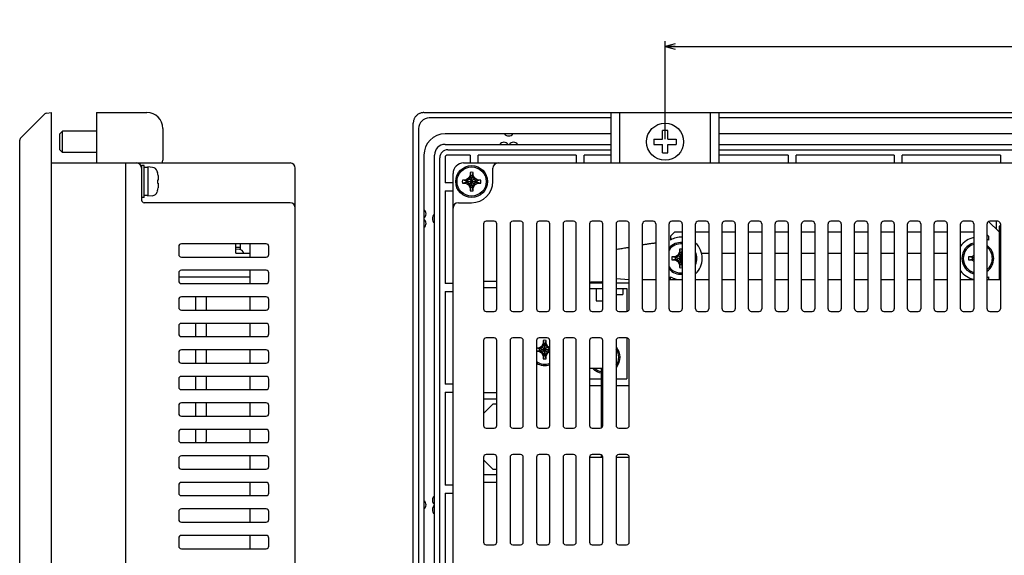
# Model space of a CAD drawing. Extents: x 0 to 819, y 0 to 477.
# Tile 8 of 24: x 442 to 627, y 247 to 348. Entities that reach past the tile are written whole.
import ezdxf
from ezdxf.enums import TextEntityAlignment as Align

# ---------------------------------------------------------------- set-up
doc = ezdxf.new("R2010")
doc.units = 0
doc.header["$LTSCALE"] = 46.255
doc.layers.get('0').update_dxf_attribs({"linetype": 'CONTINUOUS'})
for name, color, linetype in [('AXIS', 7, 'CONTINUOUS'), ('DIM', 7, 'CONTINUOUS'), ('DTM_AXIS', 7, 'CONTINUOUS')]:
    doc.layers.add(name, color=color, linetype=linetype)
doc.styles.get("Standard").update_dxf_attribs({"font": 'txt', "width": 0.8})
doc.dimstyles.get("Standard").update_dxf_attribs({"dimtxt": 2.5, "dimasz": 2.5, "dimexe": 1.25, "dimexo": 0.625, "dimtad": 1, "dimcen": 2.5, "dimazin": 3, "dimtfac": 1, "dimtmove": 0, "dimatfit": 3})

# ---------------------------------------------------------------- blocks, each defined once
blk = doc.blocks.new('_OPEN')
at = {"color": 0, "linetype": 'BYBLOCK'}
for p, q in [((0, 0), (-1, 0.263)), ((-1, -0.263), (0, 0)), ((-1, 0), (0, 0))]:
    blk.add_line(p, q, dxfattribs=at)
blk = doc.blocks.new('*D8')
at = {"layer": 'DIM', "color": 2, "linetype": 'CONTINUOUS'}
for p, q in [((563.29, 325.81), (563.29, 344.26)), ((771.29, 325.81), (771.29, 344.26)), ((563.29, 343.26), (667.29, 343.26)), ((771.29, 343.26), (667.29, 343.26))]:
    blk.add_line(p, q, dxfattribs=at)
at = {"layer": 'DIM', "color": 2, "linetype": 'CONTINUOUS', "xscale": 1.9, "yscale": 1.9, "zscale": 1.9, "rotation": 180}
blk.add_blockref('_OPEN', (563.29, 343.26), dxfattribs=at)
at = {"layer": 'DIM', "color": 2, "linetype": 'CONTINUOUS', "xscale": 1.9, "yscale": 1.9, "zscale": 1.9}
blk.add_blockref('_OPEN', (771.29, 343.26), dxfattribs=at)
at = {"layer": 'DIM', "color": 2, "linetype": 'CONTINUOUS', "width": 0.8}
blk.add_text('208', height=4, dxfattribs=at).set_placement((667.29, 344.26), align=Align.CENTER)

msp = doc.modelspace()

# ---------------------------------------------------------------- linework, layer by layer
at = {"color": 7, "linetype": 'CONTINUOUS'}
for p, q in [((446.592, 330.712), (447.534, 330.811)), ((447.534, 112.811), (447.534, 330.811)), ((456.034, 330.811), (456.034, 321.311)), ((456.034, 330.811), (465.534, 330.811)), ((517.046, 330.672), (516.932, 330.622)), ((517.164, 330.714), (517.046, 330.672)), ((517.284, 330.749), (517.164, 330.714)), ((517.407, 330.776), (517.284, 330.749)), ((517.531, 330.796), (517.407, 330.776)), ((517.656, 330.807), (517.531, 330.796)), ((517.782, 330.811), (517.656, 330.807)), ((517.782, 330.811), (816.804, 330.811)), ((553.093, 321.311), (553.093, 330.811)), ((554.693, 330.811), (554.693, 321.311)), ((571.893, 321.311), (571.893, 330.811)), ((573.493, 321.311), (573.493, 330.811)), ((441.68, 325.958), (446.291, 330.569)), ((515.797, 328.948), (515.793, 328.822)), ((515.793, 114.8), (515.793, 328.822)), ((515.808, 329.073), (515.797, 328.948)), ((515.828, 329.197), (515.808, 329.073)), ((515.855, 329.32), (515.828, 329.197)), ((515.89, 329.44), (515.855, 329.32)), ((515.932, 329.557), (515.89, 329.44)), ((515.982, 329.672), (515.932, 329.557)), ((516.039, 329.783), (515.982, 329.672)), ((516.102, 329.891), (516.039, 329.783)), ((516.172, 329.994), (516.102, 329.891)), ((516.248, 330.092), (516.172, 329.994)), ((516.331, 330.185), (516.248, 330.092)), ((516.419, 330.273), (516.331, 330.185)), ((516.512, 330.356), (516.419, 330.273)), ((516.61, 330.432), (516.512, 330.356)), ((516.713, 330.502), (516.61, 330.432)), ((516.821, 330.565), (516.713, 330.502)), ((516.932, 330.622), (516.821, 330.565)), ((553.093, 329.811), (518.793, 329.811)), ((761.093, 329.811), (573.493, 329.811)), ((449.134, 326.811), (449.634, 327.311)), ((449.634, 323.311), (449.634, 327.311)), ((456.034, 327.311), (449.634, 327.311)), ((468.534, 327.811), (468.534, 321.811)), ((516.793, 327.811), (516.793, 115.811)), ((563.793, 327.411), (562.793, 327.411)), ((562.793, 325.811), (562.793, 327.411)), ((563.793, 325.811), (563.793, 327.411)), ((441.534, 118.018), (441.534, 325.604)), ((449.134, 323.811), (449.134, 326.811)), ((553.093, 326.811), (521.793, 326.811)), ((561.193, 325.811), (562.793, 325.811)), ((561.193, 325.811), (561.193, 324.811)), ((563.793, 325.811), (565.393, 325.811)), ((565.393, 325.811), (565.393, 324.811)), ((761.093, 326.811), (573.493, 326.811)), ((449.134, 323.811), (449.634, 323.311)), ((456.034, 323.311), (449.634, 323.311)), ((521.793, 324.811), (553.093, 324.811)), ((522.293, 323.811), (553.093, 323.811)), ((561.193, 324.811), (562.793, 324.811)), ((562.793, 323.211), (562.793, 324.811)), ((563.793, 324.811), (565.393, 324.811)), ((563.793, 323.211), (563.793, 324.811)), ((573.493, 324.811), (761.093, 324.811)), ((573.493, 323.811), (761.093, 323.811)), ((517.793, 322.811), (517.793, 120.811)), ((519.793, 120.811), (519.793, 322.811)), ((520.793, 121.311), (520.793, 322.311)), ((521.793, 322.311), (521.793, 317.561)), ((526.543, 322.811), (522.293, 322.811)), ((526.543, 322.811), (526.543, 321.311)), ((546.543, 322.811), (528.043, 322.811)), ((528.043, 321.311), (528.043, 322.811)), ((546.543, 322.811), (546.543, 321.311)), ((553.093, 322.811), (548.043, 322.811)), ((548.043, 321.311), (548.043, 322.811)), ((562.793, 323.211), (563.793, 323.211)), ((586.543, 322.811), (573.493, 322.811)), ((586.543, 322.811), (586.543, 321.311)), ((606.543, 322.811), (588.043, 322.811)), ((588.043, 321.311), (588.043, 322.811)), ((606.543, 322.811), (606.543, 321.311)), ((626.543, 322.811), (608.043, 322.811)), ((608.043, 321.311), (608.043, 322.811)), ((626.543, 322.811), (626.543, 321.311)), ((447.534, 321.311), (492.534, 321.311)), ((461.534, 122.311), (461.534, 321.311)), ((465.034, 320.811), (464.534, 320.811)), ((464.534, 320.811), (464.534, 314.311)), ((465.034, 314.811), (465.034, 320.811)), ((465.268, 320.458), (465.034, 320.461)), ((465.267, 320.448), (465.034, 320.43)), ((465.5, 320.458), (465.267, 320.448)), ((465.384, 320.453), (465.268, 320.458)), ((465.734, 320.461), (465.5, 320.458)), ((466.581, 320.487), (465.734, 320.561)), ((465.734, 320.561), (465.734, 315.061)), ((467.512, 319.561), (467.454, 319.771)), ((467.512, 319.561), (467.512, 319.539)), ((493.534, 123.311), (493.534, 320.311)), ((525.293, 321.311), (809.293, 321.311)), ((526.513, 319.539), (526.513, 318.979)), ((526.513, 319.539), (526.653, 318.882)), ((526.933, 318.882), (527.073, 319.539)), ((527.073, 318.979), (527.073, 319.539)), ((530.793, 317.811), (530.793, 320.311)), ((467.63, 318.091), (467.512, 318.091)), ((467.512, 318.091), (467.512, 317.531)), ((467.63, 318.979), (467.649, 318.833)), ((467.649, 318.175), (467.63, 318.091)), ((467.649, 318.833), (467.664, 318.691)), ((467.664, 318.258), (467.649, 318.175)), ((467.664, 318.691), (467.675, 318.552)), ((467.675, 318.338), (467.664, 318.258)), ((467.675, 318.552), (467.681, 318.416)), ((467.681, 318.416), (467.675, 318.338)), ((523.293, 124.311), (523.293, 319.311)), ((525.625, 318.091), (525.065, 318.091)), ((525.722, 317.951), (525.065, 318.091)), ((525.065, 317.531), (525.722, 317.671)), ((526.188, 318.416), (525.625, 318.091)), ((525.778, 317.951), (525.625, 318.091)), ((525.778, 317.671), (525.625, 317.531)), ((525.722, 317.671), (527.863, 317.951)), ((525.722, 317.951), (525.778, 317.951)), ((525.722, 317.951), (527.863, 317.671)), ((525.778, 317.671), (525.722, 317.671)), ((525.778, 317.951), (526.332, 318.272)), ((525.778, 317.671), (527.807, 317.951)), ((525.778, 317.951), (527.807, 317.671)), ((526.332, 317.351), (525.778, 317.671)), ((526.513, 318.979), (526.188, 318.416)), ((526.188, 317.207), (527.397, 318.416)), ((526.188, 318.416), (527.397, 317.207)), ((526.332, 318.272), (526.653, 318.826)), ((526.653, 318.826), (526.513, 318.979)), ((526.653, 318.826), (526.653, 318.882)), ((526.653, 316.74), (526.933, 318.882)), ((526.933, 316.74), (526.653, 318.882)), ((526.653, 316.796), (526.933, 318.826)), ((526.933, 316.796), (526.653, 318.826)), ((526.933, 318.826), (527.073, 318.979)), ((526.933, 318.882), (526.933, 318.826)), ((526.933, 318.826), (527.253, 318.272)), ((527.397, 318.416), (527.073, 318.979)), ((527.253, 318.272), (527.807, 317.951)), ((527.807, 317.671), (527.253, 317.351)), ((527.96, 318.091), (527.397, 318.416)), ((527.807, 317.951), (527.96, 318.091)), ((527.807, 317.951), (527.863, 317.951)), ((527.863, 317.671), (527.807, 317.671)), ((527.807, 317.671), (527.96, 317.531)), ((528.52, 318.091), (527.863, 317.951)), ((527.863, 317.671), (528.52, 317.531)), ((528.52, 318.091), (527.96, 318.091)), ((467.512, 316.061), (467.454, 315.852)), ((467.512, 317.531), (467.63, 317.531)), ((467.512, 316.084), (467.512, 316.061)), ((467.63, 317.531), (467.655, 317.419)), ((467.654, 316.831), (467.63, 316.644)), ((467.671, 317.019), (467.654, 316.831)), ((467.655, 317.419), (467.672, 317.311)), ((467.681, 317.207), (467.671, 317.019)), ((467.672, 317.311), (467.681, 317.207)), ((523.293, 317.561), (521.793, 317.561)), ((521.793, 316.061), (523.293, 316.061)), ((521.793, 316.061), (521.793, 298.561)), ((525.065, 317.531), (525.625, 317.531)), ((525.625, 317.531), (526.188, 317.207)), ((526.188, 317.207), (526.513, 316.644)), ((526.653, 316.796), (526.332, 317.351)), ((526.653, 316.796), (526.513, 316.644)), ((526.653, 316.74), (526.513, 316.084)), ((526.513, 316.644), (526.513, 316.084)), ((526.653, 316.74), (526.653, 316.796)), ((527.253, 317.351), (526.933, 316.796)), ((526.933, 316.796), (527.073, 316.644)), ((526.933, 316.796), (526.933, 316.74)), ((527.073, 316.084), (526.933, 316.74)), ((527.073, 316.644), (527.397, 317.207)), ((527.073, 316.084), (527.073, 316.644)), ((527.397, 317.207), (527.96, 317.531)), ((527.96, 317.531), (528.52, 317.531)), ((465.034, 314.811), (464.534, 314.811)), ((465.734, 315.161), (465.034, 315.161)), ((466.581, 315.135), (465.734, 315.061)), ((492.534, 313.811), (465.034, 313.811)), ((524.293, 313.811), (526.793, 313.811)), ((531.043, 310.311), (529.543, 310.311)), ((536.043, 310.311), (534.543, 310.311)), ((541.043, 310.311), (539.543, 310.311)), ((546.043, 310.311), (544.543, 310.311)), ((551.043, 310.311), (549.543, 310.311)), ((556.043, 310.311), (554.543, 310.311)), ((561.043, 310.311), (559.543, 310.311)), ((566.043, 310.311), (564.543, 310.311)), ((571.043, 310.311), (569.543, 310.311)), ((576.043, 310.311), (574.543, 310.311)), ((581.043, 310.311), (579.543, 310.311)), ((586.043, 310.311), (584.543, 310.311)), ((591.043, 310.311), (589.543, 310.311)), ((596.043, 310.311), (594.543, 310.311)), ((601.043, 310.311), (599.543, 310.311)), ((606.043, 310.311), (604.543, 310.311)), ((611.043, 310.311), (609.543, 310.311)), ((616.043, 310.311), (614.543, 310.311)), ((621.043, 310.311), (619.543, 310.311)), ((624.337, 310.267), (626.293, 308.311)), ((626.043, 310.311), (624.543, 310.311)), ((625.793, 308.811), (625.793, 310.311)), ((529.043, 309.811), (529.043, 293.811)), ((531.543, 293.811), (531.543, 309.811)), ((534.043, 309.811), (534.043, 293.811)), ((536.543, 293.811), (536.543, 309.811)), ((539.043, 309.811), (539.043, 293.811)), ((541.543, 293.811), (541.543, 309.811)), ((544.043, 309.811), (544.043, 293.811)), ((546.543, 293.811), (546.543, 309.811)), ((549.043, 309.811), (549.043, 293.811)), ((551.543, 293.811), (551.543, 309.811)), ((554.043, 309.811), (554.043, 293.811)), ((556.543, 293.811), (556.543, 309.811)), ((559.043, 293.811), (559.043, 309.811)), ((561.543, 309.811), (561.543, 293.811)), ((564.043, 293.811), (564.043, 309.811)), ((566.543, 309.811), (566.543, 293.811)), ((569.043, 293.811), (569.043, 309.811)), ((571.543, 309.811), (571.543, 293.811)), ((574.043, 293.811), (574.043, 309.811)), ((576.543, 309.811), (576.543, 293.811)), ((579.043, 293.811), (579.043, 309.811)), ((581.543, 309.811), (581.543, 293.811)), ((584.043, 293.811), (584.043, 309.811)), ((586.543, 309.811), (586.543, 293.811)), ((589.043, 293.811), (589.043, 309.811)), ((591.543, 309.811), (591.543, 293.811)), ((594.043, 293.811), (594.043, 309.811)), ((596.543, 309.811), (596.543, 293.811)), ((599.043, 293.811), (599.043, 309.811)), ((601.543, 309.811), (601.543, 293.811)), ((604.043, 293.811), (604.043, 309.811)), ((606.543, 309.811), (606.543, 293.811)), ((609.043, 293.811), (609.043, 309.811)), ((611.543, 309.811), (611.543, 293.811)), ((614.043, 293.811), (614.043, 309.811)), ((616.543, 309.811), (616.543, 293.811)), ((619.043, 293.811), (619.043, 309.811)), ((621.543, 309.811), (621.543, 293.811)), ((624.043, 293.811), (624.043, 309.811)), ((626.543, 309.561), (626.293, 309.311)), ((626.293, 309.311), (626.293, 299.311)), ((626.543, 309.811), (626.543, 293.811)), ((564.293, 307.483), (565.121, 308.311)), ((564.293, 307.483), (564.293, 306.775)), ((565.121, 308.311), (566.543, 308.311)), ((569.043, 308.311), (571.543, 308.311)), ((574.043, 308.311), (576.543, 308.311)), ((579.043, 308.311), (581.543, 308.311)), ((584.043, 308.311), (586.543, 308.311)), ((589.043, 308.311), (591.543, 308.311)), ((594.043, 308.311), (596.543, 308.311)), ((599.043, 308.311), (601.543, 308.311)), ((604.043, 308.311), (606.543, 308.311)), ((609.043, 308.311), (611.543, 308.311)), ((614.043, 308.311), (616.543, 308.311)), ((619.043, 308.311), (621.543, 308.311)), ((624.043, 307.733), (624.293, 307.483)), ((624.293, 307.483), (624.293, 306.775)), ((471.534, 305.561), (471.534, 304.061)), ((488.034, 306.061), (472.034, 306.061)), ((482.334, 304.311), (482.334, 306.061)), ((482.334, 305.434), (483.134, 305.434)), ((482.981, 304.987), (482.334, 305.044)), ((483.134, 306.061), (483.134, 304.958)), ((485.034, 303.561), (485.034, 306.061)), ((488.534, 304.061), (488.534, 305.561)), ((554.043, 305.027), (554.27, 305.059)), ((554.27, 305.059), (554.497, 305.091)), ((554.497, 305.091), (554.725, 305.126)), ((554.725, 305.126), (554.952, 305.161)), ((554.952, 305.161), (555.18, 305.198)), ((555.18, 305.198), (555.407, 305.236)), ((555.407, 305.236), (555.634, 305.274)), ((555.634, 305.274), (555.861, 305.314)), ((555.861, 305.314), (556.089, 305.354)), ((556.089, 305.354), (556.316, 305.395)), ((556.316, 305.395), (556.543, 305.437)), ((559.043, 305.893), (559.2, 305.92)), ((559.2, 305.92), (559.356, 305.946)), ((559.356, 305.946), (559.513, 305.972)), ((559.513, 305.972), (559.67, 305.997)), ((559.67, 305.997), (559.827, 306.022)), ((559.827, 306.022), (559.983, 306.046)), ((559.983, 306.046), (560.14, 306.07)), ((560.14, 306.07), (560.296, 306.092)), ((560.296, 306.092), (560.452, 306.114)), ((560.452, 306.114), (560.608, 306.135)), ((560.608, 306.135), (560.764, 306.156)), ((560.764, 306.156), (560.92, 306.175)), ((560.92, 306.175), (561.076, 306.194)), ((561.076, 306.194), (561.232, 306.211)), ((561.232, 306.211), (561.387, 306.228)), ((561.387, 306.228), (561.543, 306.244)), ((566.013, 305.039), (566.013, 304.479)), ((566.013, 305.039), (566.153, 304.382)), ((566.433, 304.382), (566.543, 304.898)), ((472.034, 303.561), (488.034, 303.561)), ((482.334, 304.311), (485.034, 304.311)), ((565.125, 303.591), (564.565, 303.591)), ((565.222, 303.451), (564.565, 303.591)), ((564.565, 303.031), (565.222, 303.171)), ((564.565, 303.031), (565.125, 303.031)), ((565.688, 303.916), (565.125, 303.591)), ((565.278, 303.451), (565.125, 303.591)), ((565.278, 303.171), (565.125, 303.031)), ((565.125, 303.031), (565.688, 302.707)), ((565.222, 303.451), (565.278, 303.451)), ((565.222, 303.451), (566.543, 303.279)), ((565.222, 303.171), (566.543, 303.344)), ((565.278, 303.171), (565.222, 303.171)), ((565.278, 303.451), (565.832, 303.772)), ((565.278, 303.451), (566.543, 303.277)), ((565.278, 303.171), (566.543, 303.346)), ((565.832, 302.851), (565.278, 303.171)), ((566.013, 304.479), (565.688, 303.916)), ((565.688, 303.916), (566.543, 303.061)), ((565.688, 302.707), (566.543, 303.561)), ((565.832, 303.772), (566.153, 304.326)), ((566.153, 302.296), (565.832, 302.851)), ((566.153, 304.326), (566.013, 304.479)), ((566.153, 304.326), (566.153, 304.382)), ((566.153, 302.24), (566.433, 304.382)), ((566.433, 302.24), (566.153, 304.382)), ((566.153, 302.296), (566.433, 304.326)), ((566.433, 302.296), (566.153, 304.326)), ((566.433, 304.326), (566.543, 304.446)), ((566.433, 304.382), (566.433, 304.326)), ((566.433, 304.326), (566.543, 304.136)), ((570.166, 304.311), (571.543, 304.311)), ((574.043, 304.311), (576.543, 304.311)), ((579.043, 304.311), (581.543, 304.311)), ((584.043, 304.311), (586.543, 304.311)), ((589.043, 304.311), (591.543, 304.311)), ((594.043, 304.311), (596.543, 304.311)), ((599.043, 304.311), (601.543, 304.311)), ((604.043, 304.311), (606.543, 304.311)), ((609.043, 304.311), (611.543, 304.311)), ((614.043, 304.311), (616.543, 304.311)), ((621.125, 303.591), (620.565, 303.591)), ((621.222, 303.451), (620.565, 303.591)), ((620.565, 303.031), (621.222, 303.171)), ((620.565, 303.031), (621.125, 303.031)), ((621.543, 303.832), (621.125, 303.591)), ((621.278, 303.451), (621.125, 303.591)), ((621.278, 303.171), (621.125, 303.031)), ((621.125, 303.031), (621.543, 302.79)), ((621.222, 303.451), (621.278, 303.451)), ((621.543, 303.409), (621.222, 303.451)), ((621.222, 303.171), (621.543, 303.213)), ((621.278, 303.171), (621.222, 303.171)), ((621.278, 303.451), (621.543, 303.604)), ((621.543, 303.415), (621.278, 303.451)), ((621.543, 303.208), (621.278, 303.171)), ((621.543, 303.018), (621.278, 303.171)), ((488.034, 301.061), (472.034, 301.061)), ((485.034, 298.561), (485.034, 301.061)), ((565.688, 302.707), (566.013, 302.144)), ((566.153, 302.296), (566.013, 302.144)), ((566.153, 302.24), (566.013, 301.584)), ((566.013, 302.144), (566.013, 301.584)), ((566.153, 302.24), (566.153, 302.296)), ((566.543, 302.487), (566.433, 302.296)), ((566.433, 302.296), (566.543, 302.177)), ((566.433, 302.296), (566.433, 302.24)), ((566.543, 301.725), (566.433, 302.24)), ((471.534, 300.561), (471.534, 299.061)), ((471.534, 299.847), (485.034, 299.847)), ((488.534, 299.061), (488.534, 300.561)), ((554.043, 299.551), (554.876, 299.487)), ((554.876, 299.487), (555.709, 299.423)), ((555.709, 299.423), (556.543, 299.36)), ((559.043, 299.311), (561.543, 299.311)), ((564.043, 299.311), (566.543, 299.311)), ((564.293, 299.311), (564.293, 299.847)), ((569.043, 299.311), (571.543, 299.311)), ((574.043, 299.311), (576.543, 299.311)), ((579.043, 299.311), (581.543, 299.311)), ((584.043, 299.311), (586.543, 299.311)), ((589.043, 299.311), (591.543, 299.311)), ((594.043, 299.311), (596.543, 299.311)), ((599.043, 299.311), (601.543, 299.311)), ((604.043, 299.311), (606.543, 299.311)), ((609.043, 299.311), (611.543, 299.311)), ((614.043, 299.311), (616.543, 299.311)), ((619.043, 299.311), (621.543, 299.311)), ((624.043, 299.311), (626.543, 299.311)), ((624.293, 299.847), (624.293, 299.311)), ((472.034, 298.561), (488.034, 298.561)), ((523.293, 298.561), (521.793, 298.561)), ((529.043, 299.011), (531.543, 299.011)), ((529.043, 297.811), (531.543, 297.811)), ((549.043, 298.711), (551.543, 298.711)), ((551.293, 298.811), (549.293, 298.811)), ((550.293, 297.611), (550.293, 295.311)), ((551.293, 298.811), (551.543, 299.061)), ((554.043, 298.711), (556.543, 298.711)), ((555.293, 297.611), (555.293, 296.511)), ((471.534, 295.561), (471.534, 294.061)), ((488.034, 296.061), (472.034, 296.061)), ((474.734, 293.561), (474.734, 296.061)), ((476.734, 296.061), (476.734, 293.561)), ((485.034, 293.561), (485.034, 296.061)), ((488.534, 294.061), (488.534, 295.561)), ((521.793, 297.061), (523.293, 297.061)), ((521.793, 297.061), (521.793, 279.561)), ((554.043, 296.511), (555.293, 296.511)), ((472.034, 293.561), (488.034, 293.561)), ((550.293, 295.311), (551.543, 295.311)), ((529.543, 293.311), (531.043, 293.311)), ((534.543, 293.311), (536.043, 293.311)), ((539.543, 293.311), (541.043, 293.311)), ((544.543, 293.311), (546.043, 293.311)), ((549.543, 293.311), (551.043, 293.311)), ((554.543, 293.311), (556.043, 293.311)), ((559.543, 293.311), (561.043, 293.311)), ((564.543, 293.311), (566.043, 293.311)), ((569.543, 293.311), (571.043, 293.311)), ((574.543, 293.311), (576.043, 293.311)), ((579.543, 293.311), (581.043, 293.311)), ((584.543, 293.311), (586.043, 293.311)), ((589.543, 293.311), (591.043, 293.311)), ((594.543, 293.311), (596.043, 293.311)), ((599.543, 293.311), (601.043, 293.311)), ((604.543, 293.311), (606.043, 293.311)), ((609.543, 293.311), (611.043, 293.311)), ((614.543, 293.311), (616.043, 293.311)), ((619.543, 293.311), (621.043, 293.311)), ((624.543, 293.311), (626.043, 293.311)), ((471.534, 290.561), (471.534, 289.061)), ((488.034, 291.061), (472.034, 291.061)), ((474.734, 288.561), (474.734, 291.061)), ((476.734, 291.061), (476.734, 288.561)), ((485.034, 288.561), (485.034, 291.061)), ((488.534, 289.061), (488.534, 290.561)), ((472.034, 288.561), (488.034, 288.561)), ((531.043, 288.311), (529.543, 288.311)), ((536.043, 288.311), (534.543, 288.311)), ((541.043, 288.311), (539.543, 288.311)), ((546.043, 288.311), (544.543, 288.311)), ((551.043, 288.311), (549.543, 288.311)), ((556.043, 288.311), (554.543, 288.311)), ((529.043, 287.811), (529.043, 271.811)), ((531.543, 271.811), (531.543, 287.811)), ((534.043, 287.811), (534.043, 271.811)), ((536.543, 271.811), (536.543, 287.811)), ((539.043, 287.811), (539.043, 271.811)), ((539.425, 286.391), (539.043, 286.391)), ((539.522, 286.251), (539.043, 286.353)), ((539.988, 286.716), (539.425, 286.391)), ((539.578, 286.251), (539.425, 286.391)), ((539.522, 286.251), (539.578, 286.251)), ((539.522, 286.251), (541.543, 285.987)), ((539.522, 285.971), (541.543, 286.236)), ((539.578, 286.251), (540.132, 286.572)), ((539.578, 286.251), (541.543, 285.98)), ((539.578, 285.971), (541.543, 286.242)), ((540.313, 287.279), (539.988, 286.716)), ((539.988, 286.716), (541.197, 285.507)), ((539.988, 285.507), (541.197, 286.716)), ((540.132, 286.572), (540.453, 287.126)), ((540.313, 287.839), (540.313, 287.279)), ((540.313, 287.839), (540.453, 287.182)), ((540.453, 287.126), (540.313, 287.279)), ((540.453, 287.126), (540.453, 287.182)), ((540.453, 285.04), (540.733, 287.182)), ((540.733, 285.04), (540.453, 287.182)), ((540.453, 285.096), (540.733, 287.126)), ((540.733, 285.096), (540.453, 287.126)), ((540.733, 287.182), (540.873, 287.839)), ((540.733, 287.126), (540.873, 287.279)), ((540.733, 287.182), (540.733, 287.126)), ((540.733, 287.126), (541.053, 286.572)), ((540.873, 287.279), (540.873, 287.839)), ((541.197, 286.716), (540.873, 287.279)), ((541.053, 286.572), (541.543, 286.289)), ((541.543, 286.517), (541.197, 286.716)), ((541.543, 271.811), (541.543, 287.811)), ((544.043, 287.811), (544.043, 271.811)), ((546.543, 271.811), (546.543, 287.811)), ((549.043, 287.811), (549.043, 271.811)), ((551.543, 271.811), (551.543, 287.811)), ((554.043, 287.811), (554.043, 271.811)), ((556.543, 271.811), (556.543, 287.811)), ((471.534, 285.561), (471.534, 284.061)), ((488.034, 286.061), (472.034, 286.061)), ((474.734, 283.561), (474.734, 286.061)), ((476.734, 286.061), (476.734, 283.561)), ((485.034, 283.561), (485.034, 286.061)), ((488.534, 284.061), (488.534, 285.561)), ((539.043, 285.869), (539.522, 285.971)), ((539.043, 285.831), (539.425, 285.831)), ((539.578, 285.971), (539.425, 285.831)), ((539.425, 285.831), (539.988, 285.507)), ((539.578, 285.971), (539.522, 285.971)), ((540.132, 285.651), (539.578, 285.971)), ((539.988, 285.507), (540.313, 284.944)), ((540.453, 285.096), (540.132, 285.651)), ((540.453, 285.096), (540.313, 284.944)), ((540.453, 285.04), (540.313, 284.384)), ((540.313, 284.944), (540.313, 284.384)), ((540.453, 285.04), (540.453, 285.096)), ((541.053, 285.651), (540.733, 285.096)), ((540.733, 285.096), (540.873, 284.944)), ((540.733, 285.096), (540.733, 285.04)), ((540.873, 284.384), (540.733, 285.04)), ((540.873, 284.944), (541.197, 285.507)), ((540.873, 284.384), (540.873, 284.944)), ((541.543, 285.934), (541.053, 285.651)), ((541.197, 285.507), (541.543, 285.706)), ((472.034, 283.561), (488.034, 283.561)), ((549.043, 282.611), (551.543, 282.611)), ((551.293, 271.378), (551.293, 282.611)), ((471.534, 280.561), (471.534, 279.061)), ((488.034, 281.061), (472.034, 281.061)), ((474.734, 278.561), (474.734, 281.061)), ((476.734, 281.061), (476.734, 278.561)), ((485.034, 278.561), (485.034, 281.061)), ((488.534, 279.061), (488.534, 280.561)), ((523.293, 279.561), (521.793, 279.561)), ((549.043, 279.311), (551.293, 279.311)), ((554.043, 279.311), (556.543, 279.311)), ((472.034, 278.561), (488.034, 278.561)), ((521.793, 278.061), (523.293, 278.061)), ((521.793, 278.061), (521.793, 260.561)), ((529.043, 278.011), (531.543, 278.011)), ((529.043, 276.811), (531.543, 276.811)), ((471.534, 275.561), (471.534, 274.061)), ((488.034, 276.061), (472.034, 276.061)), ((474.734, 273.561), (474.734, 276.061)), ((476.734, 276.061), (476.734, 273.561)), ((485.034, 273.561), (485.034, 276.061)), ((488.534, 274.061), (488.534, 275.561)), ((530.793, 275.811), (529.043, 274.061)), ((531.543, 275.811), (530.793, 275.811)), ((472.034, 273.561), (488.034, 273.561)), ((529.543, 271.311), (531.043, 271.311)), ((534.543, 271.311), (536.043, 271.311)), ((539.543, 271.311), (541.043, 271.311)), ((544.543, 271.311), (546.043, 271.311)), ((549.543, 271.311), (551.043, 271.311)), ((554.543, 271.311), (556.043, 271.311)), ((471.534, 270.561), (471.534, 269.061)), ((488.034, 271.061), (472.034, 271.061)), ((474.734, 268.561), (474.734, 271.061)), ((476.734, 271.061), (476.734, 268.811)), ((485.034, 268.561), (485.034, 271.061)), ((488.534, 269.061), (488.534, 270.561)), ((472.034, 268.561), (488.034, 268.561)), ((488.034, 266.061), (472.034, 266.061)), ((485.034, 263.561), (485.034, 266.061)), ((529.043, 265.811), (529.043, 249.811)), ((531.043, 266.311), (529.543, 266.311)), ((531.543, 249.811), (531.543, 265.811)), ((534.043, 265.811), (534.043, 249.811)), ((536.043, 266.311), (534.543, 266.311)), ((536.543, 249.811), (536.543, 265.811)), ((539.043, 265.811), (539.043, 249.811)), ((541.043, 266.311), (539.543, 266.311)), ((541.543, 249.811), (541.543, 265.811)), ((544.043, 265.811), (544.043, 249.811)), ((546.043, 266.311), (544.543, 266.311)), ((546.543, 249.811), (546.543, 265.811)), ((549.043, 265.811), (551.543, 265.811)), ((549.043, 265.811), (549.043, 249.811)), ((551.043, 266.311), (549.543, 266.311)), ((551.293, 265.811), (551.293, 266.244)), ((551.543, 249.811), (551.543, 265.811)), ((554.043, 265.811), (556.543, 265.811)), ((554.043, 265.811), (554.043, 249.811)), ((556.043, 266.311), (554.543, 266.311)), ((556.543, 249.811), (556.543, 265.811)), ((471.534, 265.561), (471.534, 264.061)), ((488.534, 264.061), (488.534, 265.561)), ((529.043, 265.311), (530.793, 263.561)), ((472.034, 263.561), (488.034, 263.561)), ((529.043, 262.561), (531.543, 262.561)), ((530.793, 263.561), (531.543, 263.561)), ((471.534, 260.561), (471.534, 259.061)), ((488.034, 261.061), (472.034, 261.061)), ((485.034, 258.561), (485.034, 261.061)), ((488.534, 259.061), (488.534, 260.561)), ((523.293, 260.561), (521.793, 260.561)), ((531.543, 261.061), (529.043, 261.061)), ((472.034, 258.561), (488.034, 258.561)), ((521.793, 259.061), (523.293, 259.061)), ((521.793, 259.061), (521.793, 241.561)), ((471.534, 255.561), (471.534, 254.061)), ((488.034, 256.061), (472.034, 256.061)), ((485.034, 253.561), (485.034, 256.061)), ((488.534, 254.061), (488.534, 255.561)), ((472.034, 253.561), (488.034, 253.561)), ((488.034, 251.061), (472.034, 251.061)), ((485.034, 248.561), (485.034, 251.061)), ((471.534, 250.561), (471.534, 249.061)), ((488.534, 249.061), (488.534, 250.561)), ((529.543, 249.311), (531.043, 249.311)), ((534.543, 249.311), (536.043, 249.311)), ((539.543, 249.311), (541.043, 249.311)), ((544.543, 249.311), (546.043, 249.311)), ((549.543, 249.311), (551.043, 249.311)), ((554.543, 249.311), (556.043, 249.311)), ((472.034, 248.561), (488.034, 248.561))]:
    msp.add_line(p, q, dxfattribs=at)
for centre, radius in [((563.293, 325.311), 3.5), ((526.793, 317.811), 3), ((526.793, 317.811), 2.75)]:
    msp.add_circle(centre, radius, dxfattribs=at)
for centre, radius, start, end in [((446.645, 330.215), 0.5, 96, 135), ((465.534, 327.811), 3, 0, 90), ((518.793, 327.811), 2, 90, 180), ((442.034, 325.604), 0.5, 135, 180), ((521.793, 322.811), 4, 90, 180), ((532.893, 324.211), 1, 36.8699, 143.1301), ((533.793, 327.411), 1, 216.8699, 323.1301), ((534.693, 324.211), 1, 36.8699, 143.1301), ((521.793, 322.811), 2, 90, 180), ((522.293, 322.311), 1.5, 90, 180), ((467.534, 321.811), 1, 329.80878, 360), ((522.293, 322.311), 0.5, 90, 180), ((463.534, 320.311), 1, 0, 90), ((466.494, 319.491), 1, 16.25703, 85), ((460.734, 317.811), 6.994, 9.60837, 14.29869), ((492.534, 320.311), 1, 0, 90), ((525.293, 319.311), 2, 90, 180), ((526.793, 317.811), 1.75, 80.7931, 99.2069), ((531.793, 320.311), 1, 90, 180), ((526.793, 317.811), 1.75, 170.7931, 189.2069), ((526.794, 317.811), 1.082, 172.56227, 187.43773), ((526.793, 317.81), 1.082, 82.56227, 97.43773), ((526.793, 317.811), 4, 270, 360), ((526.791, 317.811), 1.082, 352.56227, 7.43773), ((526.793, 317.811), 1.75, 350.7931, 9.2069), ((466.494, 316.132), 1, 275, 343.74297), ((460.734, 317.811), 6.994, 345.70131, 350.39163), ((526.793, 317.811), 1.75, 260.7931, 279.2069), ((526.793, 317.813), 1.082, 262.56227, 277.43773), ((465.034, 314.311), 0.5, 179.99998, 270.00002), ((492.534, 312.811), 1, 0, 90), ((517.193, 311.711), 1, 306.8699, 53.1301), ((524.293, 312.811), 1, 90, 180), ((517.193, 309.911), 1, 306.8699, 53.1301), ((520.393, 310.811), 1, 126.8699, 233.1301), ((529.543, 309.811), 0.5, 90, 180), ((531.043, 309.811), 0.5, 0, 90), ((534.543, 309.811), 0.5, 90, 180), ((536.043, 309.811), 0.5, 0, 90), ((539.543, 309.811), 0.5, 90, 180), ((541.043, 309.811), 0.5, 0, 90), ((544.543, 309.811), 0.5, 90, 180), ((546.043, 309.811), 0.5, 0, 90), ((549.543, 309.811), 0.5, 90, 180), ((551.043, 309.811), 0.5, 0, 90), ((554.543, 309.811), 0.5, 90, 180), ((556.043, 309.811), 0.5, 0, 90), ((559.543, 309.811), 0.5, 90, 180), ((561.043, 309.811), 0.5, 0, 90), ((564.543, 309.811), 0.5, 90, 180), ((566.043, 309.811), 0.5, 0, 90), ((569.543, 309.811), 0.5, 90, 180), ((571.043, 309.811), 0.5, 0, 90), ((574.543, 309.811), 0.5, 90, 180), ((576.043, 309.811), 0.5, 0, 90), ((579.543, 309.811), 0.5, 90, 180), ((581.043, 309.811), 0.5, 0, 90), ((584.543, 309.811), 0.5, 90, 180), ((586.043, 309.811), 0.5, 0, 90), ((589.543, 309.811), 0.5, 90, 180), ((591.043, 309.811), 0.5, 0, 90), ((594.543, 309.811), 0.5, 90, 180), ((596.043, 309.811), 0.5, 0, 90), ((599.543, 309.811), 0.5, 90, 180), ((601.043, 309.811), 0.5, 0, 90), ((604.543, 309.811), 0.5, 90, 180), ((606.043, 309.811), 0.5, 0, 90), ((609.543, 309.811), 0.5, 90, 180), ((611.043, 309.811), 0.5, 0, 90), ((614.543, 309.811), 0.5, 90, 180), ((616.043, 309.811), 0.5, 0, 90), ((619.543, 309.811), 0.5, 90, 180), ((621.043, 309.811), 0.5, 0, 90), ((624.543, 309.811), 0.5, 90, 180), ((626.043, 309.811), 0.5, 0, 90), ((566.293, 303.311), 4, 86.4154, 120), ((622.293, 303.311), 4, 100.81065, 144.36523), ((622.293, 303.311), 4, 60, 64.04988), ((472.034, 305.561), 0.5, 90, 180), ((482.894, 303.991), 1, 18.75578, 85), ((488.034, 305.561), 0.5, 0, 90), ((566.293, 303.311), 3, 85.21668, 138.69949), ((566.293, 303.311), 2.75, 84.77845, 144.96933), ((566.293, 303.311), 1.75, 81.78431, 99.2069), ((566.293, 303.311), 4, 313.45059, 46.55094), ((622.293, 303.311), 3, 104.50329, 255.49621), ((622.293, 303.311), 2.75, 105.8687, 254.13155), ((622.293, 303.311), 2.75, 309.57902, 50.42423), ((622.293, 303.311), 3, 305.78525, 54.21498), ((472.034, 304.061), 0.5, 180, 270), ((488.034, 304.061), 0.5, 270, 360), ((566.293, 303.311), 1.75, 170.7931, 189.2069), ((566.294, 303.311), 1.082, 172.56227, 187.43773), ((566.293, 303.31), 1.082, 82.56227, 97.43773), ((566.293, 303.311), 3, 336.74676, 23.24798), ((622.293, 303.311), 1.75, 170.7931, 189.2069), ((622.294, 303.311), 1.082, 172.56227, 187.43773), ((472.034, 300.561), 0.5, 90, 180), ((488.034, 300.561), 0.5, 0, 90), ((566.293, 303.311), 3, 221.29745, 274.78303), ((566.293, 303.311), 2.75, 215.02332, 275.22188), ((566.293, 303.311), 1.75, 260.7931, 278.21561), ((566.293, 303.313), 1.082, 262.56227, 277.43773), ((622.293, 303.311), 4, 215.64697, 259.19295), ((566.293, 303.311), 4, 240, 273.58464), ((622.293, 303.311), 4, 295.95274, 300), ((472.034, 299.061), 0.5, 180, 270), ((488.034, 299.061), 0.5, 270, 360), ((549.293, 298.311), 0.5, 90, 120.03113), ((472.034, 295.561), 0.5, 90, 180), ((488.034, 295.561), 0.5, 0, 90), ((472.034, 294.061), 0.5, 180, 270), ((488.034, 294.061), 0.5, 270, 360), ((529.543, 293.811), 0.5, 180, 270), ((531.043, 293.811), 0.5, 270, 360), ((534.543, 293.811), 0.5, 180, 270), ((536.043, 293.811), 0.5, 270, 360), ((539.543, 293.811), 0.5, 180, 270), ((541.043, 293.811), 0.5, 270, 360), ((544.543, 293.811), 0.5, 180, 270), ((546.043, 293.811), 0.5, 270, 360), ((549.543, 293.811), 0.5, 180, 270), ((551.043, 293.811), 0.5, 270, 360), ((554.543, 293.811), 0.5, 180, 270), ((556.043, 293.811), 0.5, 270, 360), ((559.543, 293.811), 0.5, 180, 270), ((561.043, 293.811), 0.5, 270, 360), ((564.543, 293.811), 0.5, 180, 270), ((566.043, 293.811), 0.5, 270, 360), ((569.543, 293.811), 0.5, 180, 270), ((571.043, 293.811), 0.5, 270, 360), ((574.543, 293.811), 0.5, 180, 270), ((576.043, 293.811), 0.5, 270, 360), ((579.543, 293.811), 0.5, 180, 270), ((581.043, 293.811), 0.5, 270, 360), ((584.543, 293.811), 0.5, 180, 270), ((586.043, 293.811), 0.5, 270, 360), ((589.543, 293.811), 0.5, 180, 270), ((591.043, 293.811), 0.5, 270, 360), ((594.543, 293.811), 0.5, 180, 270), ((596.043, 293.811), 0.5, 270, 360), ((599.543, 293.811), 0.5, 180, 270), ((601.043, 293.811), 0.5, 270, 360), ((604.543, 293.811), 0.5, 180, 270), ((606.043, 293.811), 0.5, 270, 360), ((609.543, 293.811), 0.5, 180, 270), ((611.043, 293.811), 0.5, 270, 360), ((614.543, 293.811), 0.5, 180, 270), ((616.043, 293.811), 0.5, 270, 360), ((619.543, 293.811), 0.5, 180, 270), ((621.043, 293.811), 0.5, 270, 360), ((624.543, 293.811), 0.5, 180, 270), ((626.043, 293.811), 0.5, 270, 360), ((472.034, 290.561), 0.5, 90, 180), ((488.034, 290.561), 0.5, 0, 90), ((472.034, 289.061), 0.5, 180, 270), ((488.034, 289.061), 0.5, 270, 360), ((529.543, 287.811), 0.5, 90, 180), ((531.043, 287.811), 0.5, 0, 90), ((534.543, 287.811), 0.5, 90, 180), ((536.043, 287.811), 0.5, 0, 90), ((539.543, 287.811), 0.5, 90, 180), ((541.043, 287.811), 0.5, 0, 90), ((544.543, 287.811), 0.5, 90, 180), ((546.043, 287.811), 0.5, 0, 90), ((549.543, 287.811), 0.5, 90, 180), ((551.043, 287.811), 0.5, 0, 90), ((554.543, 287.811), 0.5, 90, 180), ((556.043, 287.811), 0.5, 0, 90), ((540.594, 286.111), 1.082, 172.56227, 187.43773), ((540.593, 286.111), 1.75, 80.7931, 99.2069), ((540.593, 286.11), 1.082, 82.56227, 97.43773), ((472.034, 285.561), 0.5, 90, 180), ((488.034, 285.561), 0.5, 0, 90), ((540.593, 286.111), 1.75, 260.7931, 279.2069), ((540.593, 286.113), 1.082, 262.56227, 277.43773), ((472.034, 284.061), 0.5, 180, 270), ((488.034, 284.061), 0.5, 270, 360), ((540.593, 286.111), 2.75, 235.58399, 290.23717), ((540.593, 286.111), 3, 238.84414, 288.50986), ((472.034, 280.561), 0.5, 90, 180), ((488.034, 280.561), 0.5, 0, 90), ((472.034, 279.061), 0.5, 180, 270), ((488.034, 279.061), 0.5, 270, 360), ((472.034, 275.561), 0.5, 90, 180), ((488.034, 275.561), 0.5, 0, 90), ((472.034, 274.061), 0.5, 180, 270), ((488.034, 274.061), 0.5, 270, 360), ((529.543, 271.811), 0.5, 180, 270), ((531.043, 271.811), 0.5, 270, 360), ((534.543, 271.811), 0.5, 180, 270), ((536.043, 271.811), 0.5, 270, 360), ((539.543, 271.811), 0.5, 180, 270), ((541.043, 271.811), 0.5, 270, 360), ((544.543, 271.811), 0.5, 180, 270), ((546.043, 271.811), 0.5, 270, 360), ((549.543, 271.811), 0.5, 180, 270), ((551.043, 271.811), 0.5, 270, 360), ((554.543, 271.811), 0.5, 180, 270), ((556.043, 271.811), 0.5, 270, 360), ((472.034, 270.561), 0.5, 90, 180), ((488.034, 270.561), 0.5, 0, 90), ((472.034, 269.061), 0.5, 180, 270), ((476.234, 268.811), 0.5, 330, 360), ((488.034, 269.061), 0.5, 270, 360), ((472.034, 265.561), 0.5, 90, 180), ((488.034, 265.561), 0.5, 0, 90), ((529.543, 265.811), 0.5, 90, 180), ((531.043, 265.811), 0.5, 0, 90), ((534.543, 265.811), 0.5, 90, 180), ((536.043, 265.811), 0.5, 0, 90), ((539.543, 265.811), 0.5, 90, 180), ((541.043, 265.811), 0.5, 0, 90), ((544.543, 265.811), 0.5, 90, 180), ((546.043, 265.811), 0.5, 0, 90), ((549.543, 265.811), 0.5, 90, 180), ((551.043, 265.811), 0.5, 0, 90), ((554.543, 265.811), 0.5, 90, 180), ((556.043, 265.811), 0.5, 0, 90), ((472.034, 264.061), 0.5, 180, 270), ((488.034, 264.061), 0.5, 270, 360), ((472.034, 260.561), 0.5, 90, 180), ((488.034, 260.561), 0.5, 0, 90), ((472.034, 259.061), 0.5, 180, 270), ((488.034, 259.061), 0.5, 270, 360), ((520.393, 257.711), 1, 126.8699, 233.1301), ((517.193, 256.811), 1, 306.8699, 53.1301), ((520.393, 255.911), 1, 126.8699, 233.1301), ((472.034, 255.561), 0.5, 90, 180), ((488.034, 255.561), 0.5, 0, 90), ((472.034, 254.061), 0.5, 180, 270), ((488.034, 254.061), 0.5, 270, 360), ((472.034, 250.561), 0.5, 90, 180), ((488.034, 250.561), 0.5, 0, 90), ((472.034, 249.061), 0.5, 180, 270), ((488.034, 249.061), 0.5, 270, 360), ((529.543, 249.811), 0.5, 180, 270), ((531.043, 249.811), 0.5, 270, 360), ((534.543, 249.811), 0.5, 180, 270), ((536.043, 249.811), 0.5, 270, 360), ((539.543, 249.811), 0.5, 180, 270), ((541.043, 249.811), 0.5, 270, 360), ((544.543, 249.811), 0.5, 180, 270), ((546.043, 249.811), 0.5, 270, 360), ((549.543, 249.811), 0.5, 180, 270), ((551.043, 249.811), 0.5, 270, 360), ((554.543, 249.811), 0.5, 180, 270), ((556.043, 249.811), 0.5, 270, 360)]:
    msp.add_arc(centre, radius, start, end, dxfattribs=at)
at = {"layer": 'AXIS', "color": 7, "linetype": 'CONTINUOUS'}
for p, q in [((549.043, 297.611), (551.543, 297.611)), ((554.043, 297.611), (556.093, 297.611)), ((556.093, 297.611), (556.093, 293.314)), ((556.093, 288.309), (556.093, 280.611)), ((549.043, 280.611), (551.293, 280.611)), ((554.043, 280.611), (556.093, 280.611))]:
    msp.add_line(p, q, dxfattribs=at)
at = {"layer": 'DTM_AXIS', "color": 7, "linetype": 'CONTINUOUS'}
for radius, start, end in [(2.75, 326.61375, 33.38625), (3, 320.27601, 39.72399), (3, 224.22641, 260.2989), (2.75, 228.74022, 259.49464)]:
    msp.add_arc((551.793, 284.661), radius, start, end, dxfattribs=at)

# ---------------------------------------------------------------- dimensions: what is measured, and where the dimension line sits
at = {"layer": 'DIM', "color": 2, "linetype": 'CONTINUOUS'}
dim = msp.add_linear_dim(base=(563.293, 343.263), p1=(771.293, 325.311), p2=(563.293, 325.311), angle=180, dimstyle='Standard', dxfattribs=at)
dim.commit()
dim.dimension.update_dxf_attribs({"geometry": '*D8', "text_midpoint": (667.393, 343.263), "dimtype": 128})

doc.saveas('drawing.dxf')
